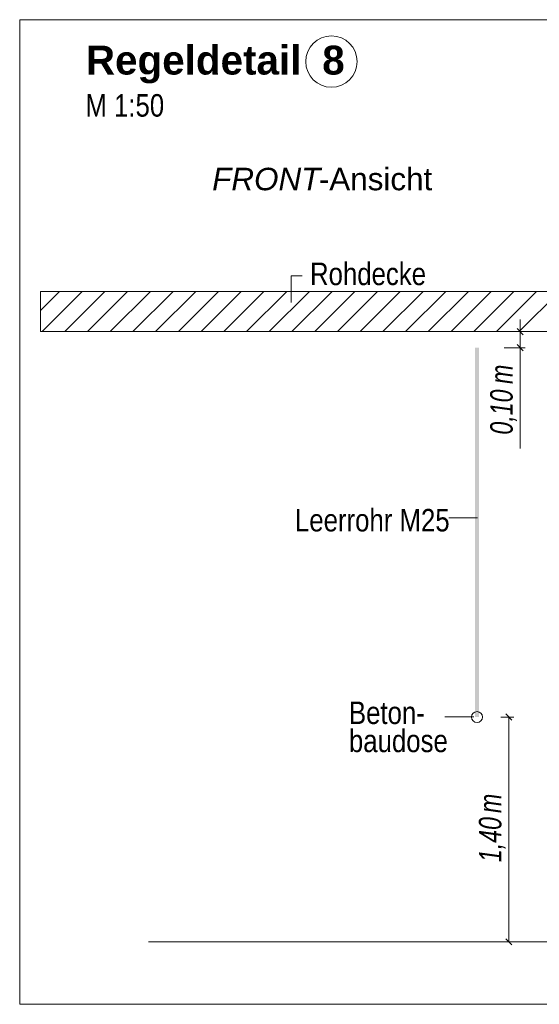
# Model space of a CAD drawing. Extents: x -620 to 300, y 62 to 1162.
# Tile 116 of 256: x 193 to 225, y 722 to 783. Entities that reach past the tile are written whole.
import ezdxf
from ezdxf.lldxf.tags import DXFTag

# ---------------------------------------------------------------- set-up
doc = ezdxf.new("R2010")
doc.units = 0
doc.layers.get('0').update_dxf_attribs({"lineweight": 13})
for name, color, linetype, lineweight, true_color in [('E_Aussparung Bemaßung-A06G955D8I', 5, 'Continuous', 9, 0x0000ff), ('E_Betonbaudose', 1, 'Continuous', 13, 0xff0000), ('E_Detail_Beschriftung', 7, 'Continuous', 13, 0x009900), ('E_Detail_Wandschraffur', 7, 'Continuous', 5, 0xc0c0c0), ('E_Leerrohr Beschriftung', 1, 'Continuous', 9, 0xff0000)]:
    doc.layers.add(name, color=color, linetype=linetype, lineweight=lineweight, true_color=true_color)
doc.layers.add('E_Detail_Linie_Text_Bem', color=7, linetype='Continuous', lineweight=13)
doc.styles.get("Standard").update_dxf_attribs({"font": 'ARIALN.TTF'})
tags = doc.linetypes.add('fein_strichliert', pattern=[4, 1, -2, 1]).pattern_tags.tags
tags[8:9] = [DXFTag(74, 4), DXFTag(75, 0), DXFTag(340, '0'), DXFTag(46, 0.0), DXFTag(50, 0.0), DXFTag(44, 0.0), DXFTag(45, 0.0)]
tags[6:7] = [DXFTag(74, 4), DXFTag(75, 0), DXFTag(340, '0'), DXFTag(46, 0.0), DXFTag(50, 0.0), DXFTag(44, 0.0), DXFTag(45, 0.0)]
tags[4:5] = [DXFTag(74, 4), DXFTag(75, 0), DXFTag(340, '0'), DXFTag(46, 0.0), DXFTag(50, 0.0), DXFTag(44, 0.0), DXFTag(45, 0.0)]
tags = doc.linetypes.add('fein_strichliert-A06G955H8I', pattern=[4, 1, -2, 1]).pattern_tags.tags
tags[8:9] = [DXFTag(74, 4), DXFTag(75, 0), DXFTag(340, '0'), DXFTag(46, 0.0), DXFTag(50, 0.0), DXFTag(44, 0.0), DXFTag(45, 0.0)]
tags[6:7] = [DXFTag(74, 4), DXFTag(75, 0), DXFTag(340, '0'), DXFTag(46, 0.0), DXFTag(50, 0.0), DXFTag(44, 0.0), DXFTag(45, 0.0)]
tags[4:5] = [DXFTag(74, 4), DXFTag(75, 0), DXFTag(340, '0'), DXFTag(46, 0.0), DXFTag(50, 0.0), DXFTag(44, 0.0), DXFTag(45, 0.0)]

# ---------------------------------------------------------------- blocks, each defined once
blk = doc.blocks.new('Referenz-A06G955K8I')
at = {"layer": 'E_Aussparung Bemaßung-A06G955D8I', "linetype": 'Continuous', "ltscale": 0.13}
for p, q in [((224.131, 764.625), (224.131, 756.586)), ((223.94, 764.052), (224.321, 763.67)), ((224.431, 763.861), (223.131, 763.861)), ((224.431, 762.861), (223.131, 762.861)), ((223.94, 763.052), (224.321, 762.67)), ((223.731, 739.861), (222.931, 739.861)), ((223.621, 739.67), (223.24, 740.052)), ((223.431, 739.861), (223.431, 725.861)), ((223.621, 725.67), (223.24, 726.052)), ((223.731, 725.861), (222.931, 725.861))]:
    blk.add_line(p, q, dxfattribs=at)
at = {"layer": 'E_Betonbaudose', "linetype": 'Continuous', "ltscale": 0.13}
blk.add_circle((221.444, 739.861), 0.34, dxfattribs=at)
at = {"layer": 'E_Detail_Linie_Text_Bem', "linetype": 'fein_strichliert-A06G955H8I', "ltscale": 0.65}
for p, q in [((255.753, 783.288), (192.983, 783.288)), ((192.983, 783.288), (192.983, 721.971)), ((192.983, 721.971), (252.726, 721.971))]:
    blk.add_line(p, q, dxfattribs=at)
at = {"layer": 'E_Detail_Linie_Text_Bem', "color": 0, "linetype": 'Continuous', "ltscale": 0.13}
for p, q in [((209.874, 765.681), (209.874, 767.329)), ((209.874, 767.329), (210.561, 767.329)), ((219.688, 752.265), (221.473, 752.265)), ((219.452, 739.865), (221.237, 739.865))]:
    blk.add_line(p, q, dxfattribs=at)
at = {"layer": 'E_Detail_Linie_Text_Bem', "linetype": 'Continuous', "ltscale": 0.13}
for p, q in [((245.6, 766.361), (194.273, 766.361)), ((194.273, 766.361), (194.273, 763.861)), ((194.273, 763.861), (204.665, 763.861)), ((194.273, 763.861), (243.1, 763.861)), ((204.665, 763.861), (245.6, 763.861)), ((200.999, 725.861), (238.012, 725.861))]:
    blk.add_line(p, q, dxfattribs=at)
blk.add_solid([(221.569, 762.862), (221.569, 739.861), (221.319, 762.86), (221.319, 739.861)], dxfattribs=at)
at = {"layer": 'E_Detail_Wandschraffur', "linetype": 'ByBlock', "ltscale": 0.13}
for p, q in [((194.273, 765.176), (195.458, 766.361)), ((195.786, 763.861), (198.286, 766.361)), ((198.615, 763.861), (201.115, 766.361)), ((201.443, 763.861), (203.943, 766.361)), ((204.272, 763.861), (206.772, 766.361)), ((207.1, 763.861), (209.6, 766.361)), ((209.928, 763.861), (212.428, 766.361)), ((212.757, 763.861), (215.257, 766.361)), ((215.585, 763.861), (218.085, 766.361)), ((218.414, 763.861), (220.914, 766.361)), ((221.242, 763.861), (223.742, 766.361)), ((224.071, 763.861), (226.571, 766.361))]:
    blk.add_line(p, q, dxfattribs=at)
at = {"layer": 'E_Detail_Wandschraffur', "linetype": 'fein_strichliert', "ltscale": 0.13}
for p, q in [((194.372, 763.861), (196.872, 766.361)), ((197.201, 763.861), (199.701, 766.361)), ((200.029, 763.861), (202.529, 766.361)), ((202.857, 763.861), (205.357, 766.361)), ((205.686, 763.861), (208.186, 766.361)), ((208.514, 763.861), (211.014, 766.361)), ((211.343, 763.861), (213.843, 766.361)), ((214.171, 763.861), (216.671, 766.361)), ((217, 763.861), (219.5, 766.361)), ((219.828, 763.861), (222.328, 766.361)), ((222.656, 763.861), (225.156, 766.361))]:
    blk.add_line(p, q, dxfattribs=at)
at = {"layer": 'E_Leerrohr Beschriftung', "linetype": 'Continuous', "ltscale": 0.13}
blk.add_circle((212.382, 780.681), 1.6, dxfattribs=at)
at = {"layer": 'E_Aussparung Bemaßung-A06G955D8I', "linetype": 'Continuous', "ltscale": 0.13, "char_height": 1.4, "attachment_point": 1, "rotation": 90}
for s, insert in [('{\\W0.9;\\fArial Narrow|b0|i1;m}', (222.264, 760.602)), ('{\\W0.9;\\fArial Narrow|b0|i1;0,10 }', (222.264, 757.448)), ('{\\W0.9;\\fArial Narrow|b0|i1;m}', (221.564, 733.882)), ('{\\W0.9;\\fArial Narrow|b0|i1;1,40 }', (221.564, 730.824))]:
    blk.add_mtext(s, dxfattribs=dict(at, insert=insert))
at = {"layer": 'E_Detail_Beschriftung', "color": 1, "linetype": 'Continuous', "lineweight": 35, "ltscale": 0.35, "true_color": 0xff0000, "char_height": 1.8, "attachment_point": 1}
for s, insert in [('{\\fArial|b1|i0;Regeldetail}', (197.101, 781.672)), ('{\\fArial|b1|i0;8}', (211.811, 781.672))]:
    blk.add_mtext(s, dxfattribs=dict(at, insert=insert))
at = {"layer": 'E_Detail_Beschriftung', "linetype": 'Continuous', "ltscale": 0.13, "char_height": 1.4, "attachment_point": 1}
for s, insert in [('{\\fArial Narrow;M 1:50}', (197.071, 778.652)), ('{\\fArial Narrow;Rohdecke}', (211.051, 768.159)), ('{\\fArial Narrow;Leerrohr M25}', (210.115, 752.82)), ('{\\fArial Narrow;Beton-}', (213.473, 740.826)), ('{\\fArial Narrow;baudose}', (213.473, 739.076))]:
    blk.add_mtext(s, dxfattribs=dict(at, insert=insert))
at = {"layer": 'E_Detail_Beschriftung', "linetype": 'Continuous', "lineweight": -2, "ltscale": 0.25, "char_height": 1.4, "attachment_point": 1}
for s, insert in [('{\\fArial|b0|i1;FRONT}', (204.961, 774.066)), ('{\\fArial;-Ansicht}', (211.597, 774.066))]:
    blk.add_mtext(s, dxfattribs=dict(at, insert=insert))

msp = doc.modelspace()

# ---------------------------------------------------------------- block references
at = {"color": 8, "lineweight": 25, "ltscale": 0.25, "true_color": 0x808080}
msp.add_blockref('Referenz-A06G955K8I', (0, 0), dxfattribs=at)

doc.saveas('drawing.dxf')
